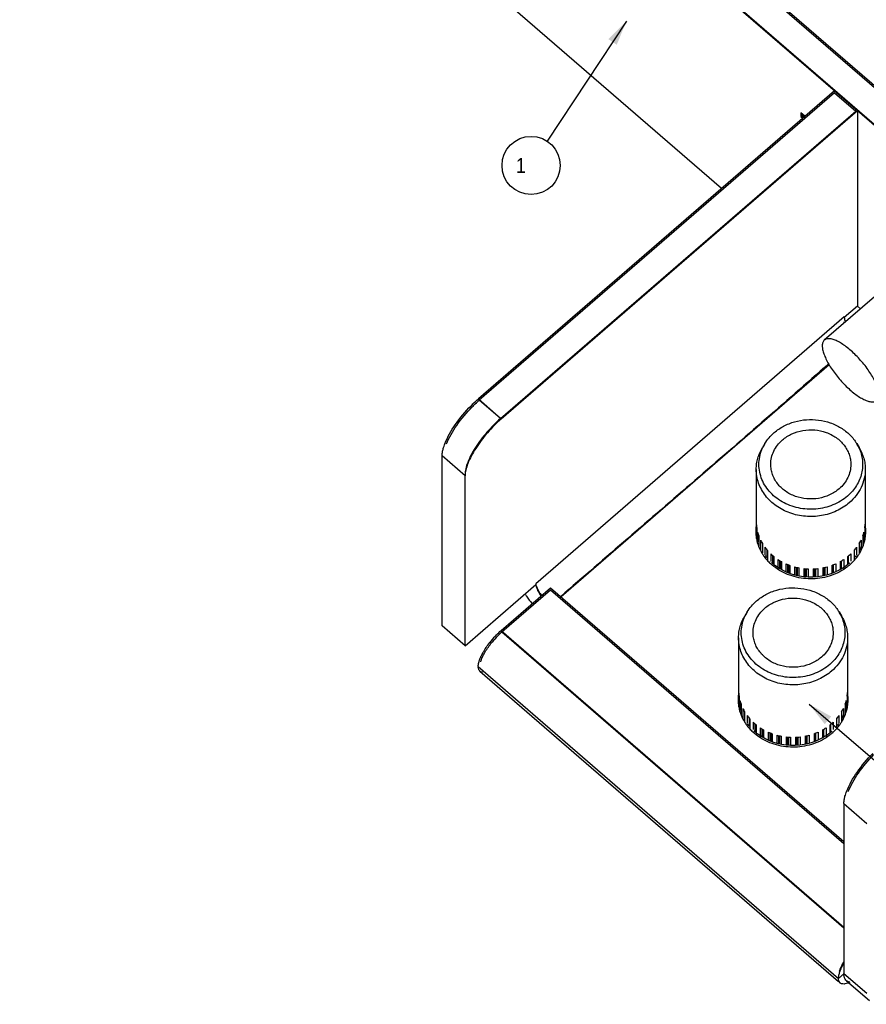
# Model space of a CAD drawing. Header units: millimetres. Extents: x 0 to 420, y -116 to 297.
# Tile 6 of 8: x 280 to 365, y 149 to 248. Entities that reach past the tile are written whole.
import ezdxf

# ---------------------------------------------------------------- set-up
doc = ezdxf.new("R2010")
doc.units = ezdxf.units.MM
doc.header["$LTSCALE"] = 23.1
doc.layers.get('0').update_dxf_attribs({"linetype": 'CONTINUOUS'})
doc.layers.add('02___PRT_ALL_AXES', color=7, linetype='CONTINUOUS')
doc.layers.add('06___PRT_ALL_SURFS', color=7, linetype='CONTINUOUS')
doc.styles.get("Standard").update_dxf_attribs({"font": 'txt', "width": 0.9})
doc.dimstyles.new('DIMSTYLE_14', dxfattribs={"dimtxt": 1.5, "dimasz": 2.5, "dimexe": 1.5, "dimexo": 1.5, "dimgap": 0.375, "dimtad": 1, "dimzin": 0, "dimdsep": 46, "dimtxsty": 'Standard', "dimblk": '_FILLED', "dimblk1": '_FILLED', "dimblk2": '_FILLED', "dimcen": 0.09, "dimazin": 0, "dimtp": 0.01, "dimtm": 0.01, "dimtfac": 1, "dimtofl": 0, "dimtmove": 0, "dimatfit": 3, "dimldrblk": '_FILLED', "dimfxl": 0, "dimtolj": 1, "dimtzin": 0, "dimarcsym": 0})
doc.dimstyles.get("Standard").update_dxf_attribs({"dimtxt": 1.5, "dimasz": 2.5, "dimexe": 1.5, "dimexo": 1.5, "dimtad": 1, "dimzin": 0, "dimdsep": 46, "dimtxsty": 'Standard', "dimblk": '_FILLED', "dimblk1": '_FILLED', "dimblk2": '_FILLED', "dimcen": 0.09, "dimazin": 0, "dimtol": 1, "dimtp": 0.2, "dimtm": 0.2, "dimtfac": 1, "dimtofl": 0, "dimtmove": 0, "dimatfit": 3, "dimldrblk": '_FILLED', "dimfxl": 0, "dimtolj": 1, "dimtzin": 0, "dimarcsym": 0})

# ---------------------------------------------------------------- blocks, each defined once
blk = doc.blocks.new('_FILLED')
at = {"color": 0, "linetype": 'ByBlock'}
blk.add_solid([(0, 0), (-1, 0.2), (-1, -0.2)], dxfattribs=at)
blk = doc.blocks.new('*D29')
at = {"color": 2, "linetype": 'Continuous'}
for p, q in [((274.549, 132.148), (274.549, 152.997)), ((274.549, 152.997), (274.549, 131.648)), ((282.169, 132.148), (273.049, 132.148)), ((281.169, 131.148), (273.049, 131.148)), ((274.549, 123.148), (274.549, 131.648)), ((274.549, 131.148), (274.549, 123.148))]:
    blk.add_line(p, q, dxfattribs=at)
at = {"color": 2, "linetype": 'Continuous', "xscale": 2.5, "yscale": 2.5, "zscale": 2.5}
for p, rotation in [((274.549, 132.148), 270), ((274.549, 131.148), 90)]:
    blk.add_blockref('_FILLED', p, dxfattribs=dict(at, rotation=rotation))
at = {"color": 2, "linetype": 'Continuous', "insert": (270.424, 135.447), "char_height": 1.5, "width": 17.55, "attachment_point": 1, "rotation": 90, "line_spacing_factor": 0.9}
blk.add_mtext("4x\\P1.00x45 CHAM'", dxfattribs=at)
blk = doc.blocks.new('BALLOON_BL1', base_point=(331.066, 232.948))
at = {"color": 2, "linetype": 'Continuous'}
blk.add_circle((331.066, 232.948), 2.909, dxfattribs=at)
at = {"color": 2, "linetype": 'Continuous', "insert": (329.041, 233.698), "char_height": 1.5, "width": 4.05, "attachment_point": 1, "line_spacing_factor": 0.9}
blk.add_mtext(' 1 ', dxfattribs=at)

msp = doc.modelspace()

# ---------------------------------------------------------------- linework, layer by layer
at = {"color": 7, "linetype": 'Continuous'}
for p, q in [((322.965, 277.475), (402.373, 208.706)), ((361.396, 240.212), (325.878, 209.453)), ((361.396, 240.212), (363.517, 238.375)), ((327.999, 207.616), (325.878, 209.453)), ((354.437, 205.123), (354.2, 204.731)), ((363.617, 205.123), (363.855, 204.731)), ((353.577, 202.54), (353.577, 196.143)), ((364.477, 202.54), (364.477, 196.141)), ((353.583, 197.069), (353.583, 195.737)), ((364.471, 197.069), (364.471, 195.754)), ((353.621, 196.689), (353.621, 195.594)), ((353.71, 196.254), (353.71, 195.264)), ((364.344, 196.254), (364.344, 195.263)), ((364.433, 196.689), (364.433, 195.606)), ((353.824, 195.885), (353.824, 194.84)), ((353.999, 195.47), (353.999, 194.491)), ((354.185, 195.124), (354.185, 194.153)), ((363.869, 195.124), (363.869, 194.151)), ((364.056, 195.47), (364.056, 194.485)), ((364.23, 195.885), (364.23, 194.822)), ((354.44, 194.741), (354.44, 193.991)), ((354.653, 193.735), (354.653, 194.475)), ((354.693, 194.429), (354.693, 193.468)), ((355.021, 194.09), (355.021, 193.339)), ((363.034, 194.09), (363.034, 193.34)), ((363.361, 194.429), (363.361, 193.472)), ((363.401, 193.747), (363.401, 194.475)), ((363.614, 194.741), (363.614, 193.993)), ((355.24, 193.108), (355.24, 193.896)), ((355.313, 193.058), (355.313, 193.836)), ((355.332, 193.82), (355.332, 193.044)), ((355.723, 193.536), (355.723, 192.58)), ((355.943, 192.619), (355.943, 193.399)), ((356.027, 192.56), (356.027, 193.35)), ((356.084, 193.317), (356.084, 192.52)), ((356.526, 193.097), (356.526, 192.316)), ((361.528, 193.097), (361.528, 192.317)), ((361.97, 193.317), (361.97, 192.533)), ((362.027, 192.571), (362.027, 193.35)), ((362.111, 192.628), (362.111, 193.399)), ((362.331, 193.536), (362.331, 192.584)), ((362.722, 193.82), (362.722, 193.041)), ((362.741, 193.054), (362.741, 193.836)), ((362.814, 193.116), (362.814, 193.896)), ((356.739, 192.227), (356.739, 193.006)), ((356.832, 192.188), (356.832, 192.97)), ((356.925, 192.935), (356.925, 192.15)), ((357.405, 192.784), (357.405, 191.986)), ((357.605, 191.945), (357.605, 192.734)), ((357.704, 191.925), (357.704, 192.712)), ((357.831, 192.685), (357.831, 191.899)), ((358.333, 192.609), (358.333, 191.796)), ((358.514, 191.782), (358.514, 192.591)), ((358.616, 191.782), (358.616, 192.584)), ((358.772, 192.575), (358.772, 191.782)), ((359.282, 192.575), (359.282, 191.782)), ((359.438, 191.782), (359.438, 192.584)), ((359.541, 191.782), (359.541, 192.591)), ((359.721, 192.609), (359.721, 191.804)), ((360.224, 192.685), (360.224, 191.899)), ((360.35, 191.923), (360.35, 192.712)), ((360.449, 191.942), (360.449, 192.734)), ((360.649, 192.784), (360.649, 191.98)), ((361.129, 192.935), (361.129, 192.15)), ((361.222, 192.189), (361.222, 192.97)), ((361.315, 192.228), (361.315, 193.006)), ((328.155, 186.278), (333.02, 190.491)), ((333.02, 190.491), (362.336, 165.102)), ((352.669, 188.283), (352.432, 187.89)), ((361.849, 188.283), (362.087, 187.89)), ((328.155, 186.278), (362.336, 156.676)), ((351.809, 185.7), (351.809, 179.303)), ((362.709, 185.7), (362.709, 179.301)), ((351.815, 180.229), (351.815, 178.897)), ((351.854, 179.849), (351.854, 178.754)), ((351.942, 179.414), (351.942, 178.424)), ((362.576, 179.414), (362.576, 178.423)), ((362.665, 179.849), (362.665, 178.765)), ((362.703, 180.229), (362.703, 178.914)), ((352.056, 179.045), (352.056, 177.999)), ((352.231, 178.63), (352.231, 177.651)), ((362.288, 178.63), (362.288, 177.645)), ((362.462, 179.045), (362.462, 177.981)), ((352.417, 178.284), (352.417, 177.312)), ((352.672, 177.901), (352.672, 177.15)), ((352.885, 176.895), (352.885, 177.635)), ((352.925, 177.588), (352.925, 176.628)), ((361.594, 177.588), (361.594, 176.632)), ((361.633, 176.907), (361.633, 177.635)), ((361.846, 177.901), (361.846, 177.153)), ((362.101, 178.284), (362.101, 177.311)), ((353.253, 177.25), (353.253, 176.499)), ((353.473, 176.268), (353.473, 177.055)), ((353.545, 176.217), (353.545, 176.996)), ((353.565, 176.98), (353.565, 176.204)), ((353.955, 176.696), (353.955, 175.74)), ((354.175, 175.778), (354.175, 176.559)), ((354.259, 175.72), (354.259, 176.51)), ((354.316, 176.477), (354.316, 175.68)), ((360.202, 176.477), (360.202, 175.693)), ((360.259, 175.731), (360.259, 176.51)), ((360.343, 175.788), (360.343, 176.559)), ((360.563, 176.696), (360.563, 175.743)), ((360.954, 176.98), (360.954, 176.201)), ((360.973, 176.214), (360.973, 176.996)), ((361.046, 176.275), (361.046, 177.055)), ((361.266, 177.25), (361.266, 176.499)), ((354.758, 176.256), (354.758, 175.476)), ((354.971, 175.387), (354.971, 176.166)), ((355.064, 175.348), (355.064, 176.13)), ((355.158, 176.095), (355.158, 175.309)), ((355.637, 175.944), (355.637, 175.146)), ((355.837, 175.105), (355.837, 175.894)), ((355.936, 175.085), (355.936, 175.871)), ((356.063, 175.845), (356.063, 175.059)), ((356.565, 175.768), (356.565, 174.956)), ((356.746, 174.942), (356.746, 175.751)), ((356.848, 174.942), (356.848, 175.744)), ((357.004, 175.735), (357.004, 174.942)), ((357.514, 175.735), (357.514, 174.942)), ((357.67, 174.941), (357.67, 175.744)), ((357.773, 174.941), (357.773, 175.751)), ((357.954, 175.768), (357.954, 174.964)), ((358.456, 175.845), (358.456, 175.059)), ((358.582, 175.083), (358.582, 175.871)), ((358.682, 175.102), (358.682, 175.894)), ((358.882, 175.944), (358.882, 175.14)), ((359.361, 176.095), (359.361, 175.31)), ((359.454, 175.349), (359.454, 176.13)), ((359.547, 175.388), (359.547, 176.166)), ((359.76, 176.256), (359.76, 175.477))]:
    msp.add_line(p, q, dxfattribs=at)
at = {"color": 3, "linetype": 'Continuous'}
for p, q in [((320.843, 275.638), (400.251, 206.868)), ((327.999, 207.616), (363.517, 238.375)), ((358.037, 237.927), (358.278, 237.719)), ((360.861, 213.003), (334.063, 189.795))]:
    msp.add_line(p, q, dxfattribs=at)
for centre, radius, start, end in [((364.771, 218.245), 2.628, 201.24602, 203.44137), ((336.263, 192.84), 5.088, 212.46625, 215.14327)]:
    msp.add_arc(centre, radius, start, end, dxfattribs=at)
at = {"color": 7, "linetype": 'Continuous'}
for centre, radius, start, end in [((358.051, 202.934), 4.225, 148.80167, 154.99782), ((359.984, 202.924), 4.247, 25.022, 31.18423), ((357.683, 197.291), 4.106, 183.10056, 188.4367), ((360.371, 197.291), 4.106, 351.5633, 356.89944), ((357.807, 197.319), 4.233, 194.57836, 199.80589), ((360.261, 197.315), 4.219, 340.18548, 345.43027), ((358.023, 197.414), 4.469, 205.77999, 210.82011), ((360.05, 197.403), 4.448, 329.16758, 334.23232), ((358.289, 197.595), 4.792, 216.5513, 221.36186), ((358.556, 197.857), 5.166, 226.81887, 231.39434), ((359.543, 197.807), 5.099, 310.88838, 313.19942), ((359.786, 197.578), 4.765, 318.62437, 323.46247), ((358.778, 198.167), 5.547, 236.58562, 240.94934), ((358.929, 198.472), 5.888, 245.91225, 250.10666), ((359.134, 198.45), 5.864, 289.88482, 294.09627), ((359.291, 198.142), 5.518, 299.03933, 303.4257), ((359.485, 197.875), 5.188, 308.60729, 310.89174), ((359.005, 198.715), 6.143, 254.89648, 258.9749), ((359.026, 198.846), 6.276, 263.65609, 267.67816), ((359.028, 198.846), 6.276, 272.32184, 276.34391), ((359.052, 198.7), 6.127, 281.01985, 285.10877), ((356.283, 186.094), 4.225, 148.80167, 154.99782), ((358.217, 186.084), 4.247, 25.022, 31.18423), ((334.006, 179.643), 8.848, 136.70833, 141.80883), ((355.916, 180.451), 4.106, 183.10056, 188.4367), ((356.039, 180.479), 4.233, 194.57836, 199.80589), ((358.493, 180.475), 4.219, 340.18548, 345.43027), ((358.603, 180.451), 4.106, 351.5633, 356.89944), ((356.255, 180.574), 4.469, 205.77999, 210.82011), ((358.282, 180.563), 4.448, 329.16758, 334.23232), ((356.522, 180.755), 4.792, 216.5513, 221.36186), ((358.018, 180.738), 4.765, 318.62437, 323.46247), ((356.788, 181.017), 5.166, 226.81887, 231.39434), ((357.01, 181.326), 5.547, 236.58562, 240.94934), ((357.523, 181.302), 5.518, 299.03933, 303.4257), ((357.717, 181.034), 5.188, 308.60729, 310.89174), ((357.775, 180.967), 5.099, 310.88838, 313.19942), ((357.161, 181.632), 5.888, 245.91225, 250.10666), ((357.238, 181.875), 6.143, 254.89648, 258.9749), ((357.259, 182.006), 6.276, 263.65609, 267.67816), ((357.26, 182.006), 6.276, 272.32184, 276.34391), ((357.285, 181.859), 6.127, 281.01985, 285.10877), ((357.366, 181.609), 5.864, 289.88482, 294.09627)]:
    msp.add_arc(centre, radius, start, end, dxfattribs=at)
for points, knots in [([(325.175, 208.794), (325.233, 208.852), (325.461, 209.078), (325.697, 209.296), (325.878, 209.453)], [0, 0, 0, 0, 0.255206, 1, 1, 1, 1]), ([(322.611, 205.081), (322.867, 205.738), (323.637, 207.056), (324.608, 208.221), (325.175, 208.794)], [0, 0, 0, 0, 0.466516, 1, 1, 1, 1]), ([(355.363, 206.213), (355.653, 206.465), (356.303, 206.906), (357.407, 207.346), (358.597, 207.553), (359.81, 207.518), (360.982, 207.24), (362.049, 206.736), (362.812, 206.141), (363.312, 205.582), (363.523, 205.279), (363.617, 205.123)], [0, 0, 0, 0, 0.122848, 0.249164, 0.377734, 0.506924, 0.63499, 0.760394, 0.882091, 0.941529, 1, 1, 1, 1]), ([(354.437, 205.123), (354.559, 205.325), (354.841, 205.715), (355.18, 206.055), (355.363, 206.213)], [0, 0, 0, 0, 0.494635, 1, 1, 1, 1]), ([(356.199, 205.49), (356.339, 205.611), (356.64, 205.836), (357.309, 206.201), (358.244, 206.488), (359.421, 206.537), (360.565, 206.292), (361.422, 205.852), (361.997, 205.379), (362.362, 204.976), (362.654, 204.531), (362.868, 204.052), (362.998, 203.552), (363.027, 203.21), (363.027, 203.04)], [0, 0, 0, 0, 0.06235, 0.12592, 0.25562, 0.387162, 0.517768, 0.644928, 0.706853, 0.767481, 0.82688, 0.885231, 0.942817, 1, 1, 1, 1]), ([(355.027, 203.04), (355.027, 203.267), (355.079, 203.725), (355.311, 204.381), (355.686, 204.985), (356.016, 205.332), (356.199, 205.49)], [0, 0, 0, 0, 0.24329, 0.489583, 0.741309, 1, 1, 1, 1]), ([(353.577, 202.54), (353.577, 202.73), (353.604, 203.111), (353.723, 203.673), (353.919, 204.219), (354.099, 204.564), (354.2, 204.731)], [0, 0, 0, 0, 0.247173, 0.495524, 0.746155, 1, 1, 1, 1]), ([(362.691, 199.867), (362.48, 199.684), (362.02, 199.349), (361.252, 198.963), (360.42, 198.695), (359.547, 198.553), (358.66, 198.542), (357.783, 198.661), (356.942, 198.908), (356.162, 199.275), (355.463, 199.752), (354.869, 200.326), (354.395, 200.98), (354.056, 201.696), (353.864, 202.452), (353.824, 203.227), (353.938, 203.995), (354.112, 204.485), (354.222, 204.72)], [0, 0, 0, 0, 0.063091, 0.127576, 0.193192, 0.259548, 0.326188, 0.392627, 0.4584, 0.523107, 0.586454, 0.648292, 0.708643, 0.76771, 0.825863, 0.883595, 0.941462, 1, 1, 1, 1]), ([(363.832, 204.72), (363.926, 204.519), (364.081, 204.103), (364.206, 203.453), (364.22, 202.793), (364.122, 202.139), (363.916, 201.504), (363.605, 200.903), (363.196, 200.348), (362.868, 200.02), (362.691, 199.867)], [0, 0, 0, 0, 0.124173, 0.247001, 0.369291, 0.491904, 0.61567, 0.741296, 0.869307, 1, 1, 1, 1]), ([(363.855, 204.731), (363.955, 204.564), (364.135, 204.219), (364.331, 203.673), (364.45, 203.111), (364.477, 202.73), (364.477, 202.54)], [0, 0, 0, 0, 0.253844, 0.504475, 0.752828, 1, 1, 1, 1]), ([(361.855, 200.591), (361.715, 200.469), (361.414, 200.245), (360.745, 199.879), (359.81, 199.592), (358.634, 199.543), (357.489, 199.788), (356.632, 200.228), (356.057, 200.701), (355.692, 201.104), (355.4, 201.55), (355.186, 202.028), (355.056, 202.528), (355.027, 202.87), (355.027, 203.04)], [0, 0, 0, 0, 0.06235, 0.12592, 0.25562, 0.387162, 0.517768, 0.644928, 0.706853, 0.767481, 0.82688, 0.885231, 0.942817, 1, 1, 1, 1]), ([(363.027, 203.04), (363.027, 202.813), (362.975, 202.355), (362.743, 201.699), (362.368, 201.095), (362.038, 200.748), (361.855, 200.591)], [0, 0, 0, 0, 0.24329, 0.489583, 0.741309, 1, 1, 1, 1]), ([(362.881, 199.203), (362.69, 199.037), (362.279, 198.731), (361.6, 198.36), (360.865, 198.079), (360.091, 197.894), (359.295, 197.809), (358.492, 197.826), (357.701, 197.944), (356.939, 198.162), (356.221, 198.474), (355.563, 198.874), (354.98, 199.353), (354.484, 199.902), (354.086, 200.509), (353.794, 201.161), (353.617, 201.842), (353.577, 202.308), (353.577, 202.54)], [0, 0, 0, 0, 0.062281, 0.125773, 0.190302, 0.255609, 0.321382, 0.387273, 0.452927, 0.518008, 0.582217, 0.645323, 0.707178, 0.767739, 0.827072, 0.885359, 0.942881, 1, 1, 1, 1]), ([(364.477, 202.54), (364.477, 202.231), (364.406, 201.607), (364.09, 200.713), (363.58, 199.89), (363.129, 199.418), (362.881, 199.203)], [0, 0, 0, 0, 0.243293, 0.489588, 0.74132, 1, 1, 1, 1]), ([(353.595, 189.373), (353.885, 189.624), (354.536, 190.066), (355.639, 190.506), (356.83, 190.713), (358.043, 190.677), (359.214, 190.4), (360.282, 189.896), (361.044, 189.301), (361.544, 188.742), (361.755, 188.439), (361.849, 188.283)], [0, 0, 0, 0, 0.122848, 0.249164, 0.377734, 0.506924, 0.63499, 0.760394, 0.882091, 0.941529, 1, 1, 1, 1]), ([(352.669, 188.283), (352.792, 188.485), (353.073, 188.874), (353.412, 189.215), (353.595, 189.373)], [0, 0, 0, 0, 0.494635, 1, 1, 1, 1]), ([(354.431, 188.649), (354.571, 188.771), (354.873, 188.995), (355.541, 189.361), (356.476, 189.648), (357.653, 189.697), (358.797, 189.452), (359.654, 189.012), (360.23, 188.539), (360.594, 188.136), (360.886, 187.69), (361.1, 187.212), (361.23, 186.712), (361.259, 186.37), (361.259, 186.2)], [0, 0, 0, 0, 0.06235, 0.12592, 0.25562, 0.387162, 0.517768, 0.644928, 0.706853, 0.767481, 0.82688, 0.885231, 0.942817, 1, 1, 1, 1]), ([(353.259, 186.2), (353.259, 186.427), (353.312, 186.885), (353.543, 187.541), (353.918, 188.145), (354.249, 188.492), (354.431, 188.649)], [0, 0, 0, 0, 0.24329, 0.489583, 0.741309, 1, 1, 1, 1]), ([(351.809, 185.7), (351.809, 185.89), (351.836, 186.271), (351.955, 186.833), (352.151, 187.379), (352.331, 187.724), (352.432, 187.89)], [0, 0, 0, 0, 0.247173, 0.495524, 0.746155, 1, 1, 1, 1]), ([(360.924, 183.026), (360.712, 182.843), (360.252, 182.509), (359.484, 182.122), (358.652, 181.854), (357.78, 181.713), (356.892, 181.701), (356.016, 181.821), (355.175, 182.067), (354.394, 182.434), (353.696, 182.912), (353.101, 183.485), (352.627, 184.14), (352.288, 184.856), (352.096, 185.612), (352.056, 186.386), (352.17, 187.155), (352.344, 187.645), (352.454, 187.88)], [0, 0, 0, 0, 0.063091, 0.127576, 0.193192, 0.259548, 0.326188, 0.392627, 0.4584, 0.523107, 0.586454, 0.648292, 0.708643, 0.76771, 0.825863, 0.883595, 0.941462, 1, 1, 1, 1]), ([(362.064, 187.88), (362.158, 187.679), (362.313, 187.263), (362.438, 186.613), (362.452, 185.953), (362.355, 185.298), (362.148, 184.664), (361.837, 184.062), (361.428, 183.507), (361.1, 183.179), (360.924, 183.026)], [0, 0, 0, 0, 0.124173, 0.247001, 0.369291, 0.491904, 0.61567, 0.741296, 0.869307, 1, 1, 1, 1]), ([(362.087, 187.89), (362.188, 187.724), (362.367, 187.379), (362.564, 186.833), (362.683, 186.271), (362.709, 185.89), (362.709, 185.7)], [0, 0, 0, 0, 0.253844, 0.504475, 0.752828, 1, 1, 1, 1]), ([(327.566, 185.711), (327.614, 185.762), (327.803, 185.958), (328.001, 186.146), (328.155, 186.278)], [0, 0, 0, 0, 0.256377, 1, 1, 1, 1]), ([(360.088, 183.75), (359.948, 183.629), (359.646, 183.404), (358.977, 183.039), (358.042, 182.752), (356.866, 182.703), (355.722, 182.948), (354.864, 183.388), (354.289, 183.861), (353.925, 184.264), (353.632, 184.709), (353.419, 185.188), (353.288, 185.688), (353.259, 186.03), (353.259, 186.2)], [0, 0, 0, 0, 0.06235, 0.12592, 0.25562, 0.387162, 0.517768, 0.644928, 0.706853, 0.767481, 0.82688, 0.885231, 0.942817, 1, 1, 1, 1]), ([(361.259, 186.2), (361.259, 185.973), (361.207, 185.515), (360.975, 184.859), (360.601, 184.255), (360.27, 183.908), (360.088, 183.75)], [0, 0, 0, 0, 0.24329, 0.489583, 0.741309, 1, 1, 1, 1]), ([(361.113, 182.362), (360.922, 182.197), (360.511, 181.891), (359.832, 181.52), (359.097, 181.238), (358.324, 181.054), (357.527, 180.969), (356.725, 180.986), (355.934, 181.104), (355.171, 181.322), (354.453, 181.634), (353.796, 182.034), (353.212, 182.513), (352.716, 183.062), (352.318, 183.669), (352.027, 184.32), (351.849, 185.002), (351.809, 185.468), (351.809, 185.7)], [0, 0, 0, 0, 0.062281, 0.125773, 0.190302, 0.255609, 0.321382, 0.387273, 0.452927, 0.518008, 0.582217, 0.645323, 0.707178, 0.767739, 0.827072, 0.885359, 0.942881, 1, 1, 1, 1]), ([(362.709, 185.7), (362.709, 185.391), (362.638, 184.767), (362.322, 183.872), (361.812, 183.05), (361.361, 182.577), (361.113, 182.362)], [0, 0, 0, 0, 0.243293, 0.489588, 0.74132, 1, 1, 1, 1]), ([(326.244, 183.844), (326.294, 183.948), (326.527, 184.394), (326.813, 184.81), (327.052, 185.114)], [0, 0, 0, 0, 0.230746, 1, 1, 1, 1]), ([(326.03, 183.295), (326.043, 183.338), (326.103, 183.526), (326.179, 183.707), (326.244, 183.844)], [0, 0, 0, 0, 0.231562, 1, 1, 1, 1]), ([(361.905, 152.329), (361.928, 152.4), (362.041, 152.709), (362.193, 153.002), (362.322, 153.222)], [0, 0, 0, 0, 0.225732, 1, 1, 1, 1])]:
    msp.add_open_spline(points, degree=3, knots=knots, dxfattribs=at)
at = {"color": 3, "linetype": 'Continuous'}
for points, knots in [([(327.999, 207.616), (327.515, 207.197), (326.614, 206.281), (325.51, 204.815), (324.824, 203.561), (324.525, 202.645), (324.464, 202.237), (324.464, 202.054)], [0, 0, 0, 0, 0.285562, 0.570621, 0.81784, 0.918196, 1, 1, 1, 1]), ([(331.589, 190.9), (331.598, 190.87), (331.638, 190.744), (331.69, 190.622), (331.734, 190.53)], [0, 0, 0, 0, 0.231562, 1, 1, 1, 1]), ([(331.734, 190.53), (331.75, 190.496), (331.822, 190.351), (331.904, 190.212), (331.97, 190.108)], [0, 0, 0, 0, 0.237708, 1, 1, 1, 1]), ([(362.775, 170.298), (363.03, 170.955), (363.801, 172.273), (364.772, 173.439), (365.339, 174.011)], [0, 0, 0, 0, 0.466516, 1, 1, 1, 1])]:
    msp.add_open_spline(points, degree=3, knots=knots, dxfattribs=at)
at = {"layer": '02___PRT_ALL_AXES', "color": 7, "linetype": 'Continuous'}
msp.add_line((372.233, 225.742), (360.382, 215.478), dxfattribs=at)
at = {"layer": '02___PRT_ALL_AXES', "color": 3, "linetype": 'Continuous'}
for centre, radius, start, end in [((357.679, 196.348), 4.152, 172.59312, 179.8802), ((357.64, 196.349), 4.112, 179.88864, 187.43385), ((357.7, 196.346), 4.173, 171.355, 172.59538), ((360.421, 196.351), 4.106, 7.44434, 8.8819), ((360.415, 196.351), 4.112, 359.88864, 7.43385), ((360.375, 196.352), 4.152, 352.59312, 359.8802), ((357.652, 196.351), 4.125, 187.44802, 190.62755), ((357.757, 196.373), 4.232, 190.64501, 197.28046), ((357.862, 196.404), 4.342, 197.27127, 201.17125), ((360.28, 196.373), 4.25, 337.93639, 342.76308), ((360.315, 196.362), 4.213, 342.76468, 349.19411), ((360.347, 196.356), 4.18, 349.20089, 352.59381), ((357.907, 196.421), 4.39, 201.16599, 201.9968), ((358, 196.462), 4.491, 202.0321, 211.14037), ((358.097, 196.519), 4.604, 211.12671, 215.95624), ((359.862, 196.589), 4.721, 324.36805, 328.7297), ((360.083, 196.459), 4.464, 328.68449, 337.86616), ((358.235, 196.622), 4.777, 215.97936, 221.6188), ((358.429, 196.794), 5.035, 221.617, 226.99888), ((359.628, 196.779), 5.023, 310.89312, 313.03703), ((359.652, 196.753), 4.987, 313.0322, 318.55952), ((359.736, 196.68), 4.876, 318.55504, 324.36216), ((355.911, 179.508), 4.152, 172.59312, 179.8802), ((355.872, 179.509), 4.112, 179.88864, 187.43385), ((355.932, 179.505), 4.173, 171.355, 172.59538), ((358.653, 179.511), 4.106, 7.44434, 8.8819), ((358.647, 179.511), 4.112, 359.88864, 7.43385), ((358.608, 179.512), 4.152, 352.59312, 359.8802), ((355.884, 179.511), 4.125, 187.44802, 190.62755), ((355.989, 179.532), 4.232, 190.64501, 197.28046), ((358.547, 179.522), 4.213, 342.76468, 349.19411), ((358.58, 179.515), 4.18, 349.20089, 352.59381), ((356.094, 179.564), 4.342, 197.27127, 201.17125), ((356.139, 179.581), 4.39, 201.16599, 201.9968), ((356.232, 179.622), 4.491, 202.0321, 211.14037), ((358.315, 179.619), 4.464, 328.68449, 337.86616), ((358.512, 179.533), 4.25, 337.93639, 342.76308), ((356.329, 179.679), 4.604, 211.12671, 215.95624), ((356.468, 179.782), 4.777, 215.97936, 221.6188), ((356.661, 179.954), 5.035, 221.617, 226.99888), ((357.885, 179.913), 4.987, 313.0322, 318.55952), ((357.969, 179.839), 4.876, 318.55504, 324.36216), ((358.094, 179.749), 4.721, 324.36805, 328.7297), ((357.86, 179.939), 5.023, 310.89312, 313.03703)]:
    msp.add_arc(centre, radius, start, end, dxfattribs=at)
at = {"layer": '02___PRT_ALL_AXES', "color": 7, "linetype": 'Continuous'}
for points, knots in [([(360.382, 215.478), (360.348, 215.448), (360.284, 215.375), (360.218, 215.24), (360.18, 215.08), (360.173, 214.965), (360.173, 214.904)], [0, 0, 0, 0, 0.21937, 0.452383, 0.710177, 1, 1, 1, 1]), ([(360.173, 214.904), (360.173, 214.844), (360.181, 214.716), (360.213, 214.518), (360.266, 214.305), (360.366, 213.992), (360.543, 213.575), (360.818, 213.057), (361.157, 212.522), (361.549, 211.984), (361.983, 211.459), (362.447, 210.963), (362.926, 210.511), (363.406, 210.114), (363.875, 209.785), (364.257, 209.568), (364.546, 209.438), (364.743, 209.367), (364.928, 209.318), (365.099, 209.293), (365.255, 209.29), (365.395, 209.312), (365.518, 209.357), (365.589, 209.404), (365.62, 209.431)], [0, 0, 0, 0, 0.021672, 0.04562, 0.071847, 0.100311, 0.163518, 0.234087, 0.310419, 0.390644, 0.472718, 0.554525, 0.633956, 0.709004, 0.777855, 0.839, 0.866346, 0.891425, 0.914218, 0.934784, 0.953279, 0.969988, 0.985357, 1, 1, 1, 1]), ([(365.829, 210.005), (365.829, 210.065), (365.821, 210.193), (365.789, 210.391), (365.736, 210.604), (365.636, 210.917), (365.459, 211.334), (365.184, 211.852), (364.845, 212.387), (364.453, 212.925), (364.019, 213.45), (363.555, 213.946), (363.076, 214.398), (362.596, 214.795), (362.127, 215.124), (361.745, 215.341), (361.456, 215.471), (361.259, 215.542), (361.074, 215.591), (360.903, 215.616), (360.747, 215.619), (360.607, 215.597), (360.484, 215.552), (360.413, 215.505), (360.382, 215.478)], [0, 0, 0, 0, 0.021672, 0.04562, 0.071847, 0.100311, 0.163518, 0.234087, 0.310419, 0.390644, 0.472718, 0.554525, 0.633956, 0.709004, 0.777855, 0.839, 0.866346, 0.891425, 0.914218, 0.934784, 0.953279, 0.969988, 0.985357, 1, 1, 1, 1])]:
    msp.add_open_spline(points, degree=3, knots=knots, dxfattribs=at)
at = {"layer": '02___PRT_ALL_AXES', "color": 3, "linetype": 'Continuous'}
for points, knots in [([(361.927, 192.304), (361.382, 192.011), (360.182, 191.596), (358.288, 191.537), (356.477, 192.024), (355.433, 192.703), (354.995, 193.111)], [0, 0, 0, 0, 0.250724, 0.505355, 0.757218, 1, 1, 1, 1]), ([(362.916, 192.982), (362.842, 192.918), (362.531, 192.664), (362.193, 192.447), (361.927, 192.304)], [0, 0, 0, 0, 0.246228, 1, 1, 1, 1]), ([(360.159, 175.464), (359.614, 175.171), (358.414, 174.756), (356.521, 174.696), (354.71, 175.183), (353.665, 175.863), (353.227, 176.271)], [0, 0, 0, 0, 0.250724, 0.505355, 0.757218, 1, 1, 1, 1]), ([(361.148, 176.142), (361.074, 176.077), (360.764, 175.824), (360.425, 175.607), (360.159, 175.464)], [0, 0, 0, 0, 0.246228, 1, 1, 1, 1])]:
    msp.add_open_spline(points, degree=3, knots=knots, dxfattribs=at)
at = {"layer": '06___PRT_ALL_SURFS', "color": 6, "linetype": 'Continuous'}
for p, q in [((322.965, 277.475), (402.373, 208.706)), ((323.049, 277.608), (402.458, 208.839)), ((320.758, 275.624), (400.167, 206.855)), ((320.843, 275.638), (400.251, 206.868)), ((350.104, 230.64), (322.837, 254.254)), ((361.396, 240.419), (325.793, 209.586)), ((361.396, 240.419), (363.687, 238.435)), ((361.396, 240.212), (325.878, 209.453)), ((361.396, 240.212), (363.517, 238.375)), ((328.084, 207.602), (363.687, 238.435)), ((363.687, 238.435), (363.687, 218.865)), ((327.999, 207.616), (363.517, 238.375)), ((358.037, 238.22), (358.037, 237.84)), ((358.447, 237.865), (358.037, 238.22)), ((358.037, 237.84), (358.179, 237.963)), ((358.037, 237.927), (358.278, 237.719)), ((358.037, 237.84), (358.228, 237.675)), ((358.179, 238.098), (358.179, 237.963)), ((358.179, 237.963), (358.369, 237.798)), ((363.687, 218.865), (362.379, 217.732)), ((363.997, 218.609), (363.693, 218.872)), ((362.379, 217.792), (331.535, 191.08)), ((362.379, 217.792), (362.379, 217.732)), ((360.861, 213.003), (334.063, 189.795)), ((328.084, 207.602), (325.793, 209.586)), ((327.999, 207.616), (325.878, 209.453)), ((322.173, 186.881), (322.173, 203.891)), ((324.464, 201.907), (322.173, 203.891)), ((324.464, 184.897), (324.464, 201.907)), ((324.464, 184.897), (331.535, 191.02)), ((328.07, 186.412), (333.02, 190.698)), ((328.155, 186.278), (333.02, 190.491)), ((331.535, 191.08), (331.535, 191.02)), ((333.02, 190.698), (362.336, 165.309)), ((333.02, 190.491), (362.336, 165.102)), ((324.464, 184.897), (322.173, 186.881)), ((328.07, 186.412), (362.336, 156.736)), ((328.155, 186.278), (362.336, 156.676)), ((325.779, 182.807), (361.799, 151.613)), ((325.948, 182.355), (361.807, 151.301)), ((362.336, 169.108), (364.627, 167.124)), ((362.336, 169.108), (362.336, 152.108)), ((361.799, 151.613), (362.35, 152.092)), ((362.336, 152.108), (364.627, 150.124)), ((361.878, 151.239), (361.968, 151.161)), ((362.605, 151.373), (364.896, 149.389))]:
    msp.add_line(p, q, dxfattribs=at)
for centre, radius, start, end in [((364.771, 218.245), 2.628, 201.24602, 203.44137), ((364.488, 218.099), 2.148, 197.95099, 201.41276), ((357.679, 196.348), 4.152, 172.59312, 179.8802), ((357.64, 196.349), 4.112, 179.88864, 187.43385), ((357.7, 196.346), 4.173, 171.355, 172.59538), ((360.421, 196.351), 4.106, 7.44434, 8.8819), ((360.415, 196.351), 4.112, 359.88864, 7.43385), ((360.375, 196.352), 4.152, 352.59312, 359.8802), ((357.652, 196.351), 4.125, 187.44802, 190.62755), ((357.757, 196.373), 4.232, 190.64501, 197.28046), ((357.862, 196.404), 4.342, 197.27127, 201.17125), ((360.28, 196.373), 4.25, 337.93639, 342.76308), ((360.313, 196.363), 4.215, 342.76503, 348.45584), ((360.337, 196.358), 4.191, 348.46159, 349.61472), ((360.349, 196.355), 4.178, 349.61408, 352.59425), ((357.907, 196.421), 4.39, 201.16599, 201.9968), ((358, 196.462), 4.491, 202.0321, 211.14037), ((358.097, 196.519), 4.604, 211.12671, 215.95624), ((359.862, 196.589), 4.721, 324.36805, 328.7297), ((360.083, 196.459), 4.464, 328.68449, 337.86616), ((360.116, 196.491), 4.306, 331.54022, 338.20388), ((358.235, 196.622), 4.777, 215.97936, 221.6188), ((358.222, 196.653), 4.634, 216.06527, 219.9445), ((358.429, 196.794), 5.035, 221.617, 226.99888), ((359.617, 196.827), 4.91, 310.89326, 312.56983), ((359.628, 196.779), 5.023, 310.89312, 313.03703), ((359.652, 196.753), 4.987, 313.0322, 318.55952), ((359.74, 196.718), 4.746, 320.28279, 324.55608), ((359.736, 196.68), 4.876, 318.55504, 324.36216), ((335.965, 192.582), 4.765, 212.45708, 214.76549), ((336.263, 192.84), 5.088, 212.46625, 215.14327), ((334.146, 179.521), 9.189, 136.70876, 141.80975), ((334.006, 179.643), 8.848, 136.70833, 141.80883), ((326.785, 182.816), 1.006, 180.50611, 183.26052), ((355.911, 179.508), 4.152, 172.59312, 179.8802), ((355.872, 179.509), 4.112, 179.88864, 187.43385), ((355.932, 179.505), 4.173, 171.355, 172.59538), ((358.653, 179.511), 4.106, 7.44434, 8.8819), ((358.647, 179.511), 4.112, 359.88864, 7.43385), ((358.608, 179.512), 4.152, 352.59312, 359.8802), ((355.884, 179.511), 4.125, 187.44802, 190.62755), ((355.989, 179.532), 4.232, 190.64501, 197.28046), ((358.545, 179.523), 4.215, 342.76503, 348.45584), ((358.569, 179.517), 4.191, 348.46159, 349.61472), ((358.581, 179.515), 4.178, 349.61408, 352.59425), ((356.094, 179.564), 4.342, 197.27127, 201.17125), ((356.139, 179.581), 4.39, 201.16599, 201.9968), ((356.232, 179.622), 4.491, 202.0321, 211.14037), ((358.315, 179.619), 4.464, 328.68449, 337.86616), ((358.348, 179.651), 4.306, 331.54022, 338.20388), ((358.512, 179.533), 4.25, 337.93639, 342.76308), ((356.329, 179.679), 4.604, 211.12671, 215.95624), ((356.468, 179.782), 4.777, 215.97936, 221.6188), ((356.454, 179.812), 4.634, 216.06527, 219.9445), ((356.661, 179.954), 5.035, 221.617, 226.99888), ((357.849, 179.987), 4.91, 310.89326, 312.56983), ((357.885, 179.913), 4.987, 313.0322, 318.55952), ((357.972, 179.878), 4.746, 320.28279, 324.55608), ((357.969, 179.839), 4.876, 318.55504, 324.36216), ((358.094, 179.749), 4.721, 324.36805, 328.7297), ((357.86, 179.939), 5.023, 310.89312, 313.03703), ((362.3, 151.515), 0.486, 206.52343, 211.48625)]:
    msp.add_arc(centre, radius, start, end, dxfattribs=at)
for points, knots in [([(362.381, 217.73), (362.383, 217.707), (362.395, 217.608), (362.421, 217.51), (362.444, 217.436)], [0, 0, 0, 0, 0.224929, 1, 1, 1, 1]), ([(360.803, 213.102), (358.59, 211.145), (354.152, 207.241), (347.447, 201.435), (340.732, 195.637), (336.263, 191.761), (334.028, 189.825)], [0, 0, 0, 0, 0.249807, 0.499838, 0.749937, 1, 1, 1, 1]), ([(322.449, 205.111), (322.71, 205.783), (323.499, 207.132), (324.492, 208.324), (325.072, 208.91)], [0, 0, 0, 0, 0.466553, 1, 1, 1, 1]), ([(325.072, 208.91), (325.131, 208.97), (325.365, 209.202), (325.608, 209.425), (325.793, 209.586)], [0, 0, 0, 0, 0.255213, 1, 1, 1, 1]), ([(325.175, 208.794), (325.233, 208.852), (325.461, 209.078), (325.697, 209.296), (325.878, 209.453)], [0, 0, 0, 0, 0.255206, 1, 1, 1, 1]), ([(322.611, 205.081), (322.867, 205.738), (323.637, 207.056), (324.608, 208.221), (325.175, 208.794)], [0, 0, 0, 0, 0.466516, 1, 1, 1, 1]), ([(327.999, 207.616), (327.515, 207.197), (326.614, 206.281), (325.51, 204.815), (324.824, 203.561), (324.525, 202.645), (324.464, 202.237), (324.464, 202.054)], [0, 0, 0, 0, 0.285562, 0.570621, 0.81784, 0.918196, 1, 1, 1, 1]), ([(328.084, 207.602), (327.589, 207.173), (326.666, 206.236), (325.535, 204.734), (324.833, 203.451), (324.526, 202.512), (324.464, 202.094), (324.464, 201.907)], [0, 0, 0, 0, 0.285567, 0.570621, 0.817836, 0.918194, 1, 1, 1, 1]), ([(322.246, 204.464), (322.258, 204.515), (322.313, 204.735), (322.386, 204.949), (322.449, 205.111)], [0, 0, 0, 0, 0.23369, 1, 1, 1, 1]), ([(322.173, 203.891), (322.173, 203.935), (322.18, 204.127), (322.212, 204.319), (322.246, 204.464)], [0, 0, 0, 0, 0.228101, 1, 1, 1, 1]), ([(361.927, 192.304), (361.382, 192.011), (360.182, 191.596), (358.288, 191.537), (356.477, 192.024), (355.433, 192.703), (354.995, 193.111)], [0, 0, 0, 0, 0.250724, 0.505355, 0.757218, 1, 1, 1, 1]), ([(361.849, 192.445), (360.794, 191.881), (358.309, 191.424), (355.971, 192.425), (355.109, 193.218)], [0, 0, 0, 0, 0.505523, 1, 1, 1, 1]), ([(362.831, 193.116), (362.757, 193.052), (362.45, 192.801), (362.113, 192.586), (361.849, 192.445)], [0, 0, 0, 0, 0.246169, 1, 1, 1, 1]), ([(362.916, 192.982), (362.842, 192.918), (362.531, 192.664), (362.193, 192.447), (361.927, 192.304)], [0, 0, 0, 0, 0.246228, 1, 1, 1, 1]), ([(331.537, 191.018), (331.539, 190.996), (331.551, 190.896), (331.577, 190.798), (331.601, 190.723)], [0, 0, 0, 0, 0.22484, 1, 1, 1, 1]), ([(331.589, 190.9), (331.598, 190.87), (331.638, 190.744), (331.69, 190.622), (331.734, 190.53)], [0, 0, 0, 0, 0.231562, 1, 1, 1, 1]), ([(331.601, 190.723), (331.619, 190.669), (331.71, 190.425), (331.836, 190.196), (331.945, 190.025)], [0, 0, 0, 0, 0.222107, 1, 1, 1, 1]), ([(331.734, 190.53), (331.75, 190.496), (331.822, 190.351), (331.904, 190.212), (331.97, 190.108)], [0, 0, 0, 0, 0.237708, 1, 1, 1, 1]), ([(330.45, 190.089), (330.505, 190.006), (330.735, 189.669), (330.98, 189.342), (331.172, 189.102)], [0, 0, 0, 0, 0.244959, 1, 1, 1, 1]), ([(327.458, 185.822), (327.508, 185.875), (327.704, 186.079), (327.911, 186.274), (328.07, 186.412)], [0, 0, 0, 0, 0.256377, 1, 1, 1, 1]), ([(327.566, 185.711), (327.614, 185.762), (327.803, 185.958), (328.001, 186.146), (328.155, 186.278)], [0, 0, 0, 0, 0.256377, 1, 1, 1, 1]), ([(326.086, 183.883), (326.137, 183.992), (326.379, 184.454), (326.676, 184.887), (326.924, 185.203)], [0, 0, 0, 0, 0.230732, 1, 1, 1, 1]), ([(326.244, 183.844), (326.294, 183.948), (326.527, 184.394), (326.813, 184.81), (327.052, 185.114)], [0, 0, 0, 0, 0.230746, 1, 1, 1, 1]), ([(325.779, 182.807), (325.779, 182.845), (325.788, 183.016), (325.826, 183.185), (325.863, 183.313)], [0, 0, 0, 0, 0.2211, 1, 1, 1, 1]), ([(325.863, 183.313), (325.876, 183.358), (325.939, 183.553), (326.018, 183.741), (326.086, 183.883)], [0, 0, 0, 0, 0.231553, 1, 1, 1, 1]), ([(326.03, 183.295), (326.043, 183.338), (326.103, 183.526), (326.179, 183.707), (326.244, 183.844)], [0, 0, 0, 0, 0.231562, 1, 1, 1, 1]), ([(325.866, 182.455), (325.853, 182.476), (325.805, 182.57), (325.785, 182.677), (325.781, 182.759)], [0, 0, 0, 0, 0.228615, 1, 1, 1, 1]), ([(360.082, 175.605), (359.026, 175.041), (356.541, 174.583), (354.203, 175.585), (353.341, 176.377)], [0, 0, 0, 0, 0.505523, 1, 1, 1, 1]), ([(360.159, 175.464), (359.614, 175.171), (358.414, 174.756), (356.521, 174.696), (354.71, 175.183), (353.665, 175.863), (353.227, 176.271)], [0, 0, 0, 0, 0.250724, 0.505355, 0.757218, 1, 1, 1, 1]), ([(361.064, 176.275), (360.99, 176.211), (360.682, 175.961), (360.346, 175.745), (360.082, 175.605)], [0, 0, 0, 0, 0.246169, 1, 1, 1, 1]), ([(361.148, 176.142), (361.074, 176.077), (360.764, 175.824), (360.425, 175.607), (360.159, 175.464)], [0, 0, 0, 0, 0.246228, 1, 1, 1, 1]), ([(362.613, 170.328), (362.874, 171.001), (363.663, 172.349), (364.656, 173.542), (365.236, 174.127)], [0, 0, 0, 0, 0.466553, 1, 1, 1, 1]), ([(362.775, 170.298), (363.03, 170.955), (363.801, 172.273), (364.772, 173.439), (365.339, 174.011)], [0, 0, 0, 0, 0.466516, 1, 1, 1, 1]), ([(362.336, 169.108), (362.336, 169.152), (362.344, 169.345), (362.376, 169.536), (362.409, 169.681)], [0, 0, 0, 0, 0.228101, 1, 1, 1, 1]), ([(362.409, 169.681), (362.421, 169.732), (362.477, 169.952), (362.55, 170.167), (362.613, 170.328)], [0, 0, 0, 0, 0.23369, 1, 1, 1, 1]), ([(361.905, 152.329), (361.928, 152.4), (362.041, 152.709), (362.193, 153.002), (362.322, 153.222)], [0, 0, 0, 0, 0.225732, 1, 1, 1, 1]), ([(362.106, 152.689), (362.122, 152.722), (362.189, 152.859), (362.262, 152.993), (362.32, 153.094)], [0, 0, 0, 0, 0.241581, 1, 1, 1, 1]), ([(361.799, 151.613), (361.799, 151.651), (361.808, 151.822), (361.846, 151.991), (361.883, 152.119)], [0, 0, 0, 0, 0.2211, 1, 1, 1, 1]), ([(361.883, 152.119), (361.897, 152.164), (361.959, 152.359), (362.038, 152.547), (362.106, 152.689)], [0, 0, 0, 0, 0.231557, 1, 1, 1, 1]), ([(362.409, 151.662), (362.397, 151.694), (362.351, 151.838), (362.336, 151.991), (362.336, 152.108)], [0, 0, 0, 0, 0.229295, 1, 1, 1, 1]), ([(361.826, 151.403), (361.821, 151.419), (361.805, 151.488), (361.799, 151.559), (361.799, 151.613)], [0, 0, 0, 0, 0.234495, 1, 1, 1, 1]), ([(362.471, 151.063), (362.437, 151.058), (362.317, 151.043), (362.191, 151.052), (362.109, 151.081)], [0, 0, 0, 0, 0.281168, 1, 1, 1, 1]), ([(362.605, 151.373), (362.583, 151.392), (362.5, 151.474), (362.441, 151.579), (362.409, 151.662)], [0, 0, 0, 0, 0.241952, 1, 1, 1, 1]), ([(362.819, 151.164), (362.788, 151.152), (362.675, 151.11), (362.558, 151.077), (362.471, 151.063)], [0, 0, 0, 0, 0.271313, 1, 1, 1, 1]), ([(362.947, 151.214), (362.926, 151.218), (362.847, 151.236), (362.77, 151.266), (362.717, 151.295)], [0, 0, 0, 0, 0.260898, 1, 1, 1, 1])]:
    msp.add_open_spline(points, degree=3, knots=knots, dxfattribs=at)
for points in [[(325.943, 182.361), (325.913, 182.388), (325.887, 182.42), (325.866, 182.455)], [(326.054, 182.289), (326.014, 182.307), (325.976, 182.331), (325.943, 182.361)], [(326.213, 182.248), (326.159, 182.254), (326.104, 182.267), (326.054, 182.289)], [(361.866, 151.298), (361.849, 151.331), (361.836, 151.367), (361.826, 151.403)], [(361.963, 151.167), (361.933, 151.194), (361.907, 151.226), (361.886, 151.261)], [(362.109, 151.081), (362.056, 151.1), (362.005, 151.129), (361.963, 151.167)], [(362.717, 151.295), (362.677, 151.317), (362.639, 151.343), (362.605, 151.373)]]:
    msp.add_open_spline(points, degree=3, dxfattribs=at)

# ---------------------------------------------------------------- block references
at = {"color": 2, "linetype": 'Continuous'}
msp.add_blockref('BALLOON_BL1', (331.066, 232.948), dxfattribs=at)

# ---------------------------------------------------------------- dimensions: what is measured, and where the dimension line sits
dim = msp.add_linear_dim(base=(274.549, 131.148), p1=(283.669, 132.148), p2=(282.669, 131.148), angle=270, text="4x\\P<>x45 CHAM'", dimstyle='DIMSTYLE_14', dxfattribs=at)
dim.commit()
dim.dimension.update_dxf_attribs({"geometry": '*D29', "text_midpoint": (274.549, 144.222), "dimtype": 160})

# ---------------------------------------------------------------- leaders
for points in [[(340.592, 247.388), (332.668, 235.377)], [(358.854, 179.063), (386.116, 155.558)]]:
    msp.add_leader(points, dimstyle='Standard', override={"dimtad": 0}, dxfattribs=at)

doc.saveas('drawing.dxf')
